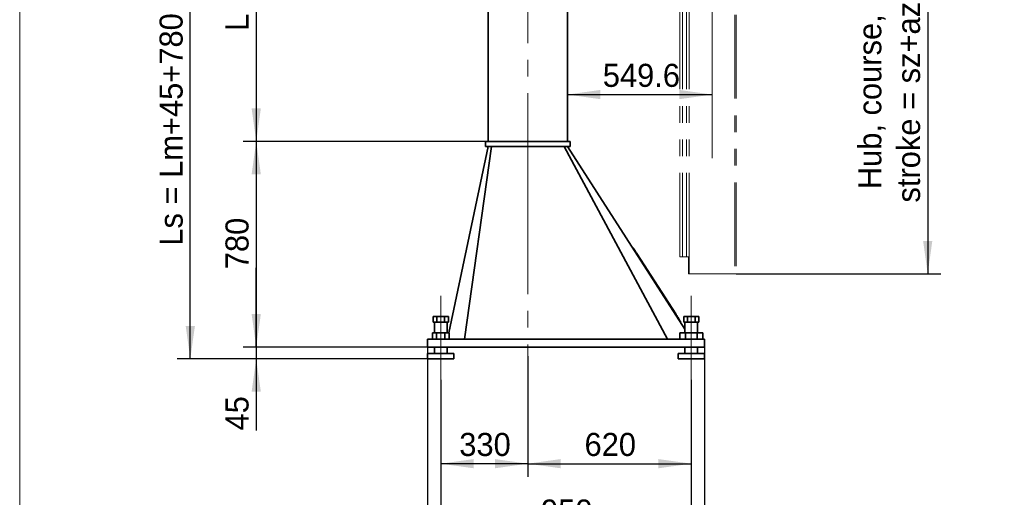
# Model space of a CAD drawing. Header units: millimetres. Extents: x 21 to 401, y 28 to 281.
# Tile 6 of 13: x 226 to 300, y 83 to 120. Entities that reach past the tile are written whole.
import ezdxf

# ---------------------------------------------------------------- set-up
doc = ezdxf.new("R2010")
doc.units = ezdxf.units.MM
for name, pattern in [('SLD-Durchgehend', [0]), ('SLD-Phantom', [12.7, 6.35, -1.27, 1.27, -1.27, 1.27, -1.27]), ('SLD-Punktstrich', [19.05, 15.24, -1.27, 1.27, -1.27])]:
    doc.linetypes.add(name, pattern=pattern)
doc.layers.add('KOPF', color=7, linetype='SLD-Durchgehend')
doc.styles.add('SLDTEXTSTYLE2', font='GIL_____.TTF')
doc.dimstyles.new('SLDDIMSTYLE0', dxfattribs={"dimtxt": 1.75, "dimasz": 2.5, "dimexe": 0, "dimexo": 0.0625, "dimgap": 0.4375, "dimtad": 1, "dimlfac": 50, "dimrnd": 1e-09, "dimzin": 12, "dimdsep": 46, "dimtxsty": 'SLDTEXTSTYLE2', "dimsah": 1, "dimcen": 0.09, "dimadec": 0, "dimazin": 3, "dimtfac": 1, "dimtofl": 0, "dimtmove": 0, "dimatfit": 3, "dimfxl": 1, "dimfrac": 2, "dimtolj": 1, "dimtzin": 12, "dimarcsym": 0})
doc.dimstyles.new('SLDDIMSTYLE3', dxfattribs={"dimtxt": 1.75, "dimasz": 2.5, "dimexe": 0, "dimexo": 0.0625, "dimgap": 0.4375, "dimtad": 1, "dimlfac": 50, "dimrnd": 1e-09, "dimzin": 12, "dimdsep": 46, "dimtxsty": 'SLDTEXTSTYLE2', "dimsah": 1, "dimcen": 0.09, "dimadec": 0, "dimazin": 3, "dimtfac": 1, "dimtmove": 0, "dimatfit": 0, "dimfxl": 1, "dimfrac": 2, "dimtolj": 1, "dimtzin": 12, "dimarcsym": 0})

# ---------------------------------------------------------------- blocks, each defined once
blk = doc.blocks.new('_D_19')
at = {"layer": 'KOPF'}
for p, q in [((257.677, 92.298), (257.677, 79.898)), ((276.677, 92.298), (276.677, 79.898)), ((257.677, 80.898), (276.677, 80.898))]:
    blk.add_line(p, q, dxfattribs=at)
for points in [[(257.677, 80.898), (260.177, 80.548), (260.177, 81.248)], [(276.677, 80.898), (274.177, 81.248), (274.177, 80.548)]]:
    blk.add_solid(points, dxfattribs=at)
at = {"layer": 'KOPF', "insert": (265.278, 83.231), "char_height": 1.75, "attachment_point": 1, "style": 'SLDTEXTSTYLE2'}
blk.add_mtext('950', dxfattribs=at)
blk = doc.blocks.new('_D_20')
at = {"layer": 'KOPF'}
blk.add_line((267.277, 113.948), (278.269, 113.948), dxfattribs=at)
for points in [[(267.277, 113.948), (269.777, 113.598), (269.777, 114.298)], [(278.269, 113.948), (275.769, 114.298), (275.769, 113.598)]]:
    blk.add_solid(points, dxfattribs=at)
at = {"layer": 'KOPF', "insert": (269.963, 116.281), "char_height": 1.75, "attachment_point": 1, "style": 'SLDTEXTSTYLE2'}
blk.add_mtext('549.6', dxfattribs=at)
blk = doc.blocks.new('_D_21')
at = {"layer": 'KOPF'}
for p, q in [((280.069, 126.348), (295.609, 126.348)), ((294.609, 126.348), (294.609, 100.348)), ((280.069, 100.348), (295.609, 100.348))]:
    blk.add_line(p, q, dxfattribs=at)
for points in [[(294.609, 126.348), (294.259, 123.848), (294.959, 123.848)], [(294.609, 100.348), (294.959, 102.848), (294.259, 102.848)]]:
    blk.add_solid(points, dxfattribs=at)
at = {"layer": 'KOPF', "char_height": 1.75, "attachment_point": 1, "rotation": 90, "style": 'SLDTEXTSTYLE2'}
for s, insert in [('stroke = sz+az', (292.277, 105.755)), ('Hub, course,', (289.34, 106.77))]:
    blk.add_mtext(s, dxfattribs=dict(at, insert=insert))
blk = doc.blocks.new('_D_23')
at = {"layer": 'KOPF'}
for p, q in [((264.277, 94.111), (264.277, 84.948)), ((257.677, 92.298), (257.677, 84.948)), ((264.277, 85.948), (257.677, 85.948))]:
    blk.add_line(p, q, dxfattribs=at)
for points in [[(257.677, 85.948), (260.177, 85.598), (260.177, 86.298)], [(264.277, 85.948), (261.777, 86.298), (261.777, 85.598)]]:
    blk.add_solid(points, dxfattribs=at)
at = {"layer": 'KOPF', "insert": (259.078, 88.281), "char_height": 1.75, "attachment_point": 1, "style": 'SLDTEXTSTYLE2'}
blk.add_mtext('330', dxfattribs=at)
blk = doc.blocks.new('_D_24')
at = {"layer": 'KOPF'}
for p, q in [((264.277, 94.111), (264.277, 84.948)), ((276.677, 92.298), (276.677, 84.948)), ((264.277, 85.948), (276.677, 85.948))]:
    blk.add_line(p, q, dxfattribs=at)
for points in [[(264.277, 85.948), (266.777, 85.598), (266.777, 86.298)], [(276.677, 85.948), (274.177, 86.298), (274.177, 85.598)]]:
    blk.add_solid(points, dxfattribs=at)
at = {"layer": 'KOPF', "insert": (268.578, 88.281), "char_height": 1.75, "attachment_point": 1, "style": 'SLDTEXTSTYLE2'}
blk.add_mtext('620', dxfattribs=at)
blk = doc.blocks.new('_D_25')
at = {"layer": 'KOPF'}
for p, q in [((256.677, 94.798), (256.677, 74.898)), ((277.677, 94.798), (277.677, 74.898)), ((277.677, 75.898), (256.677, 75.898))]:
    blk.add_line(p, q, dxfattribs=at)
for points in [[(256.677, 75.898), (259.177, 75.548), (259.177, 76.248)], [(277.677, 75.898), (275.177, 76.248), (275.177, 75.548)]]:
    blk.add_solid(points, dxfattribs=at)
at = {"layer": 'KOPF', "insert": (264.644, 78.231), "char_height": 1.75, "attachment_point": 1, "style": 'SLDTEXTSTYLE2'}
blk.add_mtext('1050', dxfattribs=at)
blk = doc.blocks.new('_D_27')
at = {"layer": 'KOPF'}
for p, q in [((261.077, 130.348), (242.677, 130.348)), ((243.677, 130.348), (243.677, 110.398)), ((261.077, 110.398), (242.677, 110.398))]:
    blk.add_line(p, q, dxfattribs=at)
for points in [[(243.677, 130.348), (243.327, 127.848), (244.027, 127.848)], [(243.677, 110.398), (244.027, 112.898), (243.327, 112.898)]]:
    blk.add_solid(points, dxfattribs=at)
at = {"layer": 'KOPF', "insert": (241.345, 118.776), "char_height": 1.75, "attachment_point": 1, "rotation": 90, "style": 'SLDTEXTSTYLE2'}
blk.add_mtext('Lm', dxfattribs=at)
blk = doc.blocks.new('_D_28')
at = {"layer": 'KOPF'}
for p, q in [((261.077, 110.398), (242.677, 110.398)), ((243.677, 110.398), (243.677, 94.798)), ((256.677, 94.798), (242.677, 94.798))]:
    blk.add_line(p, q, dxfattribs=at)
for points in [[(243.677, 110.398), (243.327, 107.898), (244.027, 107.898)], [(243.677, 94.798), (244.027, 97.298), (243.327, 97.298)]]:
    blk.add_solid(points, dxfattribs=at)
at = {"layer": 'KOPF', "insert": (241.345, 100.699), "char_height": 1.75, "attachment_point": 1, "rotation": 90, "style": 'SLDTEXTSTYLE2'}
blk.add_mtext('780', dxfattribs=at)
blk = doc.blocks.new('_D_29')
at = {"layer": 'KOPF'}
for p, q in [((243.677, 94.798), (243.677, 100.798)), ((256.677, 94.798), (242.677, 94.798)), ((243.677, 94.798), (243.677, 93.898)), ((256.677, 93.898), (242.677, 93.898)), ((243.677, 93.898), (243.677, 88.467))]:
    blk.add_line(p, q, dxfattribs=at)
for points in [[(243.677, 94.798), (244.027, 97.298), (243.327, 97.298)], [(243.677, 93.898), (243.327, 91.398), (244.027, 91.398)]]:
    blk.add_solid(points, dxfattribs=at)
at = {"layer": 'KOPF', "insert": (241.345, 88.467), "char_height": 1.75, "attachment_point": 1, "rotation": 90, "style": 'SLDTEXTSTYLE2'}
blk.add_mtext('45', dxfattribs=at)
blk = doc.blocks.new('_D_30')
at = {"layer": 'KOPF'}
for p, q in [((266.417, 133.948), (237.677, 133.948)), ((238.677, 93.898), (238.677, 133.948)), ((256.677, 93.898), (237.677, 93.898))]:
    blk.add_line(p, q, dxfattribs=at)
for points in [[(238.677, 133.948), (238.327, 131.448), (239.027, 131.448)], [(238.677, 93.898), (239.027, 96.398), (238.327, 96.398)]]:
    blk.add_solid(points, dxfattribs=at)
at = {"layer": 'KOPF', "insert": (236.345, 102.487), "char_height": 1.75, "attachment_point": 1, "rotation": 90, "style": 'SLDTEXTSTYLE2'}
blk.add_mtext('Ls = Lm+45+780+180', dxfattribs=at)

msp = doc.modelspace()

# ---------------------------------------------------------------- linework, layer by layer
at = {"color": 8, "linetype": 'SLD-Phantom', "lineweight": 18}
msp.add_line((279.98906, 132.688), (279.98906, 100.348), dxfattribs=at)
at = {"color": 7, "linetype": 'SLD-Phantom', "lineweight": 18}
for p, q in [((280.06906, 132.688), (280.06906, 100.348)), ((275.81706, 101.648), (275.81706, 128.028)), ((276.01506, 101.648), (276.01506, 128.028)), ((276.31106, 101.648), (276.31106, 128.028)), ((276.50906, 101.648), (276.50906, 128.028)), ((275.81706, 101.648), (276.01506, 101.648)), ((276.31106, 101.648), (276.01506, 101.648)), ((276.50906, 101.648), (276.31106, 101.648)), ((276.46906, 101.648), (276.46906, 100.348)), ((276.50906, 101.648), (276.50906, 100.348)), ((276.46906, 100.348), (276.50906, 100.348)), ((276.50906, 100.348), (279.98906, 100.348)), ((279.98906, 100.348), (280.06906, 100.348))]:
    msp.add_line(p, q, dxfattribs=at)
at = {"color": 7, "linetype": 'SLD-Durchgehend', "lineweight": 35}
for p, q in [((261.27706, 130.348), (261.27706, 110.398)), ((267.27706, 130.348), (267.27706, 110.398)), ((261.27706, 109.998), (258.27898, 95.878)), ((261.52706, 109.998), (259.47706, 95.398)), ((261.07706, 109.998), (261.07706, 110.398)), ((261.27706, 110.398), (261.07706, 110.398)), ((261.27706, 109.998), (261.07706, 109.998)), ((267.27706, 110.398), (261.27706, 110.398)), ((267.27706, 109.998), (261.27706, 109.998)), ((267.02706, 109.998), (274.87706, 95.398)), ((267.47706, 110.398), (267.27706, 110.398)), ((267.47706, 109.998), (267.27706, 109.998)), ((267.27706, 109.998), (276.19706, 96.14353)), ((267.47706, 109.998), (267.47706, 110.398)), ((272.27171, 102.31424), (272.23808, 102.29259)), ((272.55131, 101.87997), (275.4962, 97.306)), ((257.09971, 97.11799), (257.09971, 96.678)), ((257.09971, 97.11799), (257.38839, 97.11799)), ((257.38839, 97.11799), (257.38839, 96.678)), ((257.38839, 97.11799), (257.96574, 97.11799)), ((257.96574, 97.11799), (257.96574, 96.678)), ((257.96574, 97.11799), (258.25441, 97.11799)), ((258.25441, 97.11799), (258.25441, 96.678)), ((276.09971, 97.11799), (276.09971, 96.678)), ((276.09971, 97.11799), (276.38839, 97.11799)), ((276.38839, 97.11799), (276.38839, 96.678)), ((276.38839, 97.11799), (276.96574, 97.11799)), ((276.96574, 97.11799), (276.96574, 96.678)), ((276.96574, 97.11799), (277.25441, 97.11799)), ((277.25441, 97.11799), (277.25441, 96.678)), ((257.09971, 96.678), (257.38839, 96.678)), ((257.19706, 96.678), (257.19706, 95.878)), ((257.38839, 96.678), (257.96574, 96.678)), ((257.96574, 96.678), (258.25441, 96.678)), ((258.15706, 95.878), (258.15706, 96.678)), ((275.86621, 96.7313), (275.83257, 96.70965)), ((276.09971, 96.678), (276.38839, 96.678)), ((276.19706, 96.678), (276.19706, 95.878)), ((276.38839, 96.678), (276.96574, 96.678)), ((276.96574, 96.678), (277.25441, 96.678)), ((277.15706, 95.878), (277.15706, 96.678)), ((257.04198, 95.878), (257.04198, 95.398)), ((257.04198, 95.878), (257.35952, 95.878)), ((257.35952, 95.878), (257.35952, 95.398)), ((257.35952, 95.878), (257.99461, 95.878)), ((257.99461, 95.878), (257.99461, 95.398)), ((257.99461, 95.878), (258.31215, 95.878)), ((258.31215, 95.878), (258.31215, 95.398)), ((275.81104, 95.878), (275.81104, 95.398)), ((275.81104, 95.878), (276.24405, 95.878)), ((276.24405, 95.878), (276.24405, 95.398)), ((276.24405, 95.878), (277.11008, 95.878)), ((277.11008, 95.878), (277.11008, 95.398)), ((277.11008, 95.878), (277.54309, 95.878)), ((277.54309, 95.878), (277.54309, 95.398)), ((256.67706, 94.798), (256.67706, 95.398)), ((277.67706, 95.398), (256.67706, 95.398)), ((277.67706, 94.798), (277.67706, 95.398)), ((277.67706, 94.798), (256.67706, 94.798)), ((256.67706, 94.298), (256.67706, 93.89799)), ((258.67706, 94.298), (256.67706, 94.298)), ((257.19706, 94.798), (257.19706, 94.298)), ((258.15706, 94.298), (258.15706, 94.798)), ((258.67706, 93.89799), (258.67706, 94.298)), ((275.67706, 94.298), (275.67706, 93.89799)), ((277.67706, 94.298), (275.67706, 94.298)), ((276.19706, 94.798), (276.19706, 94.298)), ((277.15706, 94.298), (277.15706, 94.798)), ((277.67706, 93.89799), (277.67706, 94.298)), ((258.67706, 93.89799), (256.67706, 93.89799)), ((277.67706, 93.89799), (275.67706, 93.89799))]:
    msp.add_line(p, q, dxfattribs=at)
at = {"color": 7, "linetype": 'SLD-Durchgehend', "lineweight": 35, "flags": 128}
for points in [[(272.27171, 102.31424), (272.27368, 102.31119), (272.27955, 102.30206), (272.28926, 102.28698), (272.3027, 102.26611), (272.31969, 102.23972), (272.34003, 102.20813), (272.36348, 102.17171), (272.38975, 102.13091), (272.41852, 102.08622), (272.44945, 102.03819), (272.48215, 101.98738), (272.51625, 101.93443), (272.55131, 101.87997)], [(275.4962, 97.306), (275.53309, 97.2487), (275.57009, 97.19123), (275.60671, 97.13435), (275.64249, 97.07878), (275.67695, 97.02524), (275.70966, 96.97445), (275.74018, 96.92705), (275.76811, 96.88366), (275.79311, 96.84484), (275.81483, 96.8111), (275.833, 96.78288), (275.84739, 96.76053), (275.8578, 96.74437), (275.8641, 96.73458), (275.86621, 96.7313)]]:
    msp.add_lwpolyline(points, dxfattribs=at)
at = {"layer": 'KOPF', "lineweight": 18}
msp.add_line((225.73608, 193.32761), (225.73608, 28.32761), dxfattribs=at)
at = {"layer": 'KOPF', "linetype": 'SLD-Punktstrich', "lineweight": 18}
for p, q in [((278.26906, 162.47464), (278.26906, 108.248)), ((264.27706, 133.098), (264.27706, 94.11052)), ((257.67706, 92.298), (257.67706, 98.678)), ((276.67706, 92.298), (276.67706, 98.678))]:
    msp.add_line(p, q, dxfattribs=at)

# ---------------------------------------------------------------- dimensions: what is measured, and where the dimension line sits
at = {"layer": 'KOPF'}
for base, p1, p2, dimstyle, picture, middle in [((238.67706, 133.948), (256.67706, 93.898), (266.41706, 133.948), 'SLDDIMSTYLE0', '_D_30', (238.67706, 113.923)), ((243.67706, 110.398), (261.07706, 130.348), (261.07706, 110.398), 'SLDDIMSTYLE0', '_D_27', (243.67706, 120.373)), ((243.67706, 94.798), (261.07706, 110.398), (256.67706, 94.798), 'SLDDIMSTYLE0', '_D_28', (243.67706, 102.598)), ((243.67706, 93.898), (256.67706, 94.798), (256.67706, 93.898), 'SLDDIMSTYLE3', '_D_29', (243.67706, 89.73295))]:
    dim = msp.add_linear_dim(base=base, p1=p1, p2=p2, angle=90, dimstyle=dimstyle, dxfattribs=at)
    dim.commit()
    dim.dimension.update_dxf_attribs({"geometry": picture, "text_midpoint": middle, "dimtype": 160})
dim = msp.add_linear_dim(base=(294.60906, 100.348), p1=(280.06906, 126.348), p2=(280.06906, 100.348), angle=90, text='Hub, course,\\Pstroke = sz+az', dimstyle='SLDDIMSTYLE0', dxfattribs=at)
dim.commit()
dim.dimension.update_dxf_attribs({"geometry": '_D_21', "text_midpoint": (294.60906, 113.348), "dimtype": 160})
for base, p1, p2, picture, middle in [((278.26906, 113.948), (267.27706, 109.998), (278.26906, 108.248), '_D_20', (272.77306, 113.948)), ((256.67706, 75.898), (277.67706, 94.798), (256.67706, 94.798), '_D_25', (267.17706, 75.898)), ((257.67706, 85.948), (264.27706, 94.11052), (257.67706, 92.298), '_D_23', (260.97706, 85.948)), ((276.67706, 85.948), (264.27706, 94.11052), (276.67706, 92.298), '_D_24', (270.47706, 85.948)), ((276.67706, 80.898), (257.67706, 92.298), (276.67706, 92.298), '_D_19', (267.17706, 80.898))]:
    dim = msp.add_linear_dim(base=base, p1=p1, p2=p2, dimstyle='SLDDIMSTYLE0', dxfattribs=at)
    dim.commit()
    dim.dimension.update_dxf_attribs({"geometry": picture, "text_midpoint": middle, "dimtype": 160})

doc.saveas('drawing.dxf')
